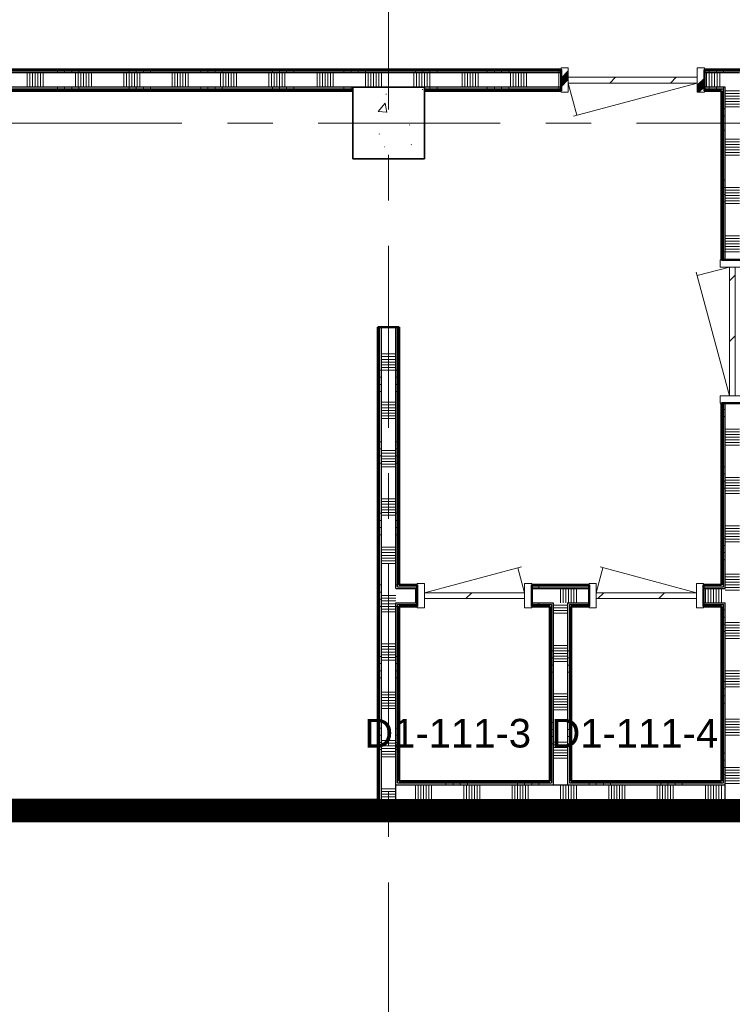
# Model space of a CAD drawing. Extents: x -2538 to 83400, y -8040 to 61900.
# Tile 34 of 105: x 20825 to 25800, y 40646 to 47522. Entities that reach past the tile are written whole.
import ezdxf

# ---------------------------------------------------------------- set-up
doc = ezdxf.new("R2010")
doc.units = 0
doc.header["$LTSCALE"] = 100
doc.linetypes.add('SCHEIDING_BRANDWEREND60', pattern=[3.2, 0.8, -1.6, 0.8])
doc.linetypes.add('stramien', pattern=[22.225, 12.7, -3.175, 3.175, -3.175])
for name, color, linetype, lineweight in [('00---0--FM-RUIMTENR', 7, 'Continuous', 18), ('BA20----_WANDEN', 14, 'Continuous', 50), ('BL$7A---_STRAMIEN', 7, 'Continuous', 18), ('BL20----_WANDEN', 7, 'Continuous', 25), ('BL28----_CONSTRUCTIES', 4, 'Continuous', 18), ('BL30----_KOZIJNEN', 14, 'Continuous', 25), ('BL40----_BRANDWERENDESCHEIDING_60MIN', 84, 'SCHEIDING_BRANDWEREND60', 158)]:
    doc.layers.add(name, color=color, linetype=linetype, lineweight=lineweight)
doc.styles.add('Arial', font='arial.ttf', dxfattribs={"height": 200})
pattern_1 = [(270, (16738.5, 47175), (500, -2e-12), []), (270, (16688.5, 47175), (500, -2e-12), []), (270, (16638.5, 47175), (500, -2e-12), []), (270, (16588.5, 47175), (500, -2e-12), [])]
pattern_2 = [(180, (25875, 44750), (7e-13, -500), []), (180, (25875, 44800), (7e-13, -500), []), (180, (25875, 44850), (7e-13, -500), []), (180, (25875, 44900), (7e-13, -500), [])]
pattern_3 = [(270, (15538.5, 42075), (500, -2e-12), []), (270, (15488.5, 42075), (500, -2e-12), []), (270, (15438.5, 42075), (500, -2e-12), []), (270, (15388.5, 42075), (500, -2e-12), [])]
pattern_4 = [(270, (27100, 42075), (500, 2e-12), []), (270, (27050, 42075), (500, 2e-12), []), (270, (27000, 42075), (500, 2e-12), []), (270, (26950, 42075), (500, 2e-12), [])]
pattern_5 = [(90, (24800, 41925), (-500, 4e-12), []), (90, (24850, 41925), (-500, 4e-12), []), (90, (24900, 41925), (-500, 4e-12), []), (90, (24950, 41925), (-500, 4e-12), [])]
pattern_6 = [(180, (23475, 43925), (6e-13, -500), []), (180, (23475, 43975), (6e-13, -500), []), (180, (23475, 44025), (6e-13, -500), []), (180, (23475, 44075), (6e-13, -500), [])]
pattern_7 = [(90, (24800, 43425), (-500, -2e-12), []), (90, (24850, 43425), (-500, -2e-12), []), (90, (24900, 43425), (-500, -2e-12), []), (90, (24950, 43425), (-500, -2e-12), [])]
pattern_8 = [(2e-13, (24525, 42615), (-2e-12, 500), []), (2e-13, (24525, 42565), (-2e-12, 500), []), (2e-13, (24525, 42515), (-2e-12, 500), []), (2e-13, (24525, 42465), (-2e-12, 500), [])]

# ---------------------------------------------------------------- blocks, each defined once
blk = doc.blocks.new('28_CL_beton - kolom - Betonkolom 500x500-V26-1')
at = {"layer": 'BL28----_CONSTRUCTIES'}
h = blk.add_hatch(dxfattribs=at)
h.set_pattern_fill('FP_28', color=256, style=0, pattern_type=2)
h.set_pattern_definition([(50, (-22146.6, -40872.7), (728.7365, -63.756), [76.2, -838.2]), (355, (-22146.6, -40872.7), (-140.972, 764.228), [60.96, -670.56]), (100.451, (-22085.9, -40878), (587.77, 700.467), [64.76, -712.36]), (46.184, (-22146.6, -40669.5), (1084.316, -168.171), [114.3, -1257.3]), (96.636, (-22056.2, -40683.5), (949.61, 989.71), [97.14, -1068.54]), (351.184, (-22146.6, -40669.5), (949.62, 989.7), [91.44, -1005.84]), (21, (-22045, -40720.3), (606.458, -409.0606), [76.2, -838.2]), (326, (-22045, -40720.3), (247.208, 736.753), [60.96, -670.56]), (71.451, (-21994.5, -40754.4), (853.668, 327.685), [64.76, -712.36]), (37.5, (-22146.6, -40872.68), (12.3547, 338.2201), [3.353, -659.079, 3.353, -677.367, -673.1]), (37.5, (-22146.6, -40872.68), (12.3547, 338.2201), [-1343.152, 3.353, -669.747]), (7.5, (-22146.6, -40872.68), (267.279, 400.722), [3.353, -384.759, 3.353, -643.839, -256.54]), (7.5, (-22146.6, -40872.68), (267.279, 400.722), [-1035.304, 3.353, -253.187]), (327.5, (-22373.18, -40872.68), (542.3633, -22.9153), [3.353, -250.647, 3.353, -1840.687]), (327.5, (-22373.18, -40872.68), (542.3633, -22.9153), [-257.353, -789.127, 3.353, -1048.207]), (317.5, (-22474.78, -40872.7), (592.517, 101.707), [3.353, -326.847, 3.353, -522.935, -746.76]), (317.5, (-22474.78, -40872.7), (592.517, 101.707), [-856.488, 3.353, -743.407])])
h.paths.add_polyline_path([(250, -250), (250, 250), (-250, 250), (-250, -250)], flags=0)
at = {"layer": 'BL28----_CONSTRUCTIES', "lineweight": 35}
for p, q in [((250, 250), (-250, 250)), ((-250, 250), (-250, -250)), ((250, -250), (250, 250)), ((-250, -250), (250, -250))]:
    blk.add_line(p, q, dxfattribs=at)
blk = doc.blocks.new('32_DR_AMC_s_enkele deur_L_dt1 - 800x2160-V217-1')
at = {"layer": 'BL30----_KOZIJNEN', "lineweight": 18}
h = blk.add_hatch(dxfattribs=at)
h.set_pattern_fill('FP_1011', color=256, style=0, pattern_type=2)
h.set_pattern_definition([(45, (-23946.6, -37572.7), (-500, 500), []), (45, (-23776.6, -37572.7), (-500, 500), []), (45, (-23766.6, -37572.7), (-500, 500), []), (45, (-23756.6, -37572.7), (-500, 500), []), (45, (-23746.6, -37572.7), (-500, 500), []), (45, (-23736.6, -37572.7), (-500, 500), []), (45, (-23726.6, -37572.7), (-500, 500), []), (45, (-23716.6, -37572.7), (-500, 500), [])])
h.paths.add_polyline_path([(400, -85), (400, 85), (350, 85), (350, -85)], flags=0)
h.paths.add_polyline_path([(-400, -85), (-350, -85), (-350, 85), (-400, 85)], flags=0)
h = blk.add_hatch(dxfattribs=at)
h.set_pattern_fill('FP_1010', color=256, style=0, pattern_type=2)
h.set_pattern_definition([(45, (-23946.6, -37572.68), (-212.132, 212.132), [])])
h.paths.add_polyline_path([(350, -20), (350, 20), (-350, 20), (-350, -20), (-164.1, -20)], flags=0)
for p, q in [((-350, 20), (-303.1, 195)), ((350, 20), (-322.4, 200.2)), ((-350, 85), (-400, 85)), ((-400, 85), (-400, -85)), ((-350, -85), (-350, 85)), ((400, 85), (350, 85)), ((350, 85), (350, -85)), ((400, -85), (400, 85)), ((350, 20), (-350, 20)), ((-350, 20), (-350, -20)), ((350, -20), (350, 20)), ((-350, -20), (350, -20)), ((-400, -85), (-350, -85)), ((350, -85), (400, -85))]:
    blk.add_line(p, q, dxfattribs=at)
blk = doc.blocks.new('32_DR_AMC_s_enkele deur_R_dt1 - 800x2160-V219-1')
at = {"layer": 'BL30----_KOZIJNEN', "lineweight": 18}
h = blk.add_hatch(dxfattribs=at)
h.set_pattern_fill('FP_1014', color=256, style=0, pattern_type=2)
h.set_pattern_definition([(45, (-22746.6, -37572.68), (-212.132, 212.132), [])])
h.paths.add_polyline_path([(350, -20), (350, 20), (-350, 20), (-350, -20), (183.9, -20)], flags=0)
for p, q in [((-350, 20), (327.3, 201.5)), ((350, 20), (303.1, 195)), ((-350, 85), (-400, 85)), ((-400, 85), (-400, -85)), ((-350, -85), (-350, 85)), ((400, 85), (350, 85)), ((350, 85), (350, -85)), ((400, -85), (400, 85)), ((350, 20), (-350, 20)), ((-350, 20), (-350, -20)), ((350, -20), (350, 20)), ((-350, -20), (350, -20)), ((-400, -85), (-350, -85)), ((350, -85), (400, -85))]:
    blk.add_line(p, q, dxfattribs=at)
blk = doc.blocks.new('32_DR_AMC_s_enkele deur_R_dt1 - 1000x2160-V220-1')
at = {"layer": 'BL30----_KOZIJNEN', "lineweight": 18}
h = blk.add_hatch(dxfattribs=at)
h.set_pattern_fill('FP_1016', color=256, style=0, pattern_type=2)
h.set_pattern_definition([(225, (23851.6, 41172.7), (500, -500), []), (225, (23681.6, 41172.7), (500, -500), []), (225, (23671.6, 41172.7), (500, -500), []), (225, (23661.6, 41172.7), (500, -500), []), (225, (23651.6, 41172.7), (500, -500), []), (225, (23641.6, 41172.7), (500, -500), []), (225, (23631.6, 41172.7), (500, -500), []), (225, (23621.6, 41172.7), (500, -500), [])])
h.paths.add_polyline_path([(-500, 85), (-500, -85), (-450, -85), (-450, 85)], flags=0)
h.paths.add_polyline_path([(500, 85), (450, 85), (450, -85), (500, -85)], flags=0)
h = blk.add_hatch(dxfattribs=at)
h.set_pattern_fill('FP_1015', color=256, style=0, pattern_type=2)
h.set_pattern_definition([(225, (23851.6, 41172.68), (212.132, -212.132), [])])
h.paths.add_polyline_path([(-450, 20), (-450, -20), (450, -20), (450, 20), (69.1, 20)], flags=0)
for p, q in [((-450, 20), (413.9, 251.5)), ((450, 20), (389.7, 245)), ((-450, 85), (-500, 85)), ((-500, 85), (-500, -85)), ((-450, -85), (-450, 85)), ((500, 85), (450, 85)), ((450, 85), (450, -85)), ((500, -85), (500, 85)), ((450, 20), (-450, 20)), ((-450, 20), (-450, -20)), ((450, -20), (450, 20)), ((-450, -20), (450, -20)), ((-500, -85), (-450, -85)), ((450, -85), (500, -85))]:
    blk.add_line(p, q, dxfattribs=at)
blk = doc.blocks.new('32_DR_AMC_s_enkele deur_R_dt1 - 1000x2160-V222-1')
at = {"layer": 'BL30----_KOZIJNEN', "lineweight": 18}
h = blk.add_hatch(dxfattribs=at)
h.set_pattern_fill('FP_1019', color=256, style=0, pattern_type=2)
h.set_pattern_definition([(315, (-39417.68, 24546.6), (212.132, 212.132), [])])
h.paths.add_polyline_path([(-450, -20), (450, -20), (450, 20), (-450, 20)], flags=0)
for p, q in [((-450, 20), (413.9, 251.5)), ((450, 20), (389.7, 245)), ((-450, 85), (-500, 85)), ((-500, 85), (-500, -85)), ((-450, -85), (-450, 85)), ((500, 85), (450, 85)), ((450, 85), (450, -85)), ((500, -85), (500, 85)), ((450, 20), (-450, 20)), ((-450, 20), (-450, -20)), ((450, -20), (450, 20)), ((-450, -20), (450, -20)), ((-500, -85), (-450, -85)), ((450, -85), (500, -85))]:
    blk.add_line(p, q, dxfattribs=at)

msp = doc.modelspace()

# ---------------------------------------------------------------- hatches: boundary and pattern name
at = {"layer": 'BA20----_WANDEN', "lineweight": 18}
h = msp.add_hatch(dxfattribs=at)
h.set_pattern_fill('FP_718', color=256, angle=-270, style=0, pattern_type=2)
h.set_pattern_definition(pattern_1)
h.paths.add_polyline_path([(25862.5, 47162.5), (25875, 47162.5), (25875, 47175), (25605, 47175), (25605, 47162.5)], flags=0)
h.paths.add_polyline_path([(24605, 47162.5), (24605, 47175), (8002, 47175), (8002, 47162.5), (23544.3, 47162.5)], flags=0)
h = msp.add_hatch(dxfattribs=at)
h.set_pattern_fill('FP_719', color=256, angle=-270, style=0, pattern_type=2)
h.set_pattern_definition([(270, (16938.5, 47175), (337.5, -1e-12), []), (270, (16919.75, 47175), (337.5, -1e-12), []), (270, (16901, 47175), (337.5, -1e-12), []), (270, (16882.25, 47175), (337.5, -1e-12), []), (270, (16863.5, 47175), (337.5, -1e-12), []), (270, (16844.75, 47175), (337.5, -1e-12), []), (270, (16826, 47175), (337.5, -1e-12), [])])
h.paths.add_polyline_path([(25750, 47050), (25850, 47050), (25850, 47150), (25605, 47150), (25605, 47050)], flags=0)
h.paths.add_polyline_path([(24605, 47050), (24605, 47150), (7888, 47150), (7888, 47050), (23650, 47050)], flags=0)
h = msp.add_hatch(dxfattribs=at)
h.set_pattern_fill('FP_718', color=256, angle=-270, style=0, pattern_type=2)
h.set_pattern_definition(pattern_1)
h.paths.add_polyline_path([(25862.5, 47150), (25862.5, 47162.5), (25605, 47162.5), (25605, 47150), (25850, 47150)], flags=0)
h.paths.add_polyline_path([(24605, 47150), (24605, 47162.5), (8002, 47162.5), (8002, 47150), (23544.3, 47150)], flags=0)
h = msp.add_hatch(dxfattribs=at)
h.set_pattern_fill('FP_718', color=256, angle=-270, style=0, pattern_type=2)
h.set_pattern_definition(pattern_1)
h.paths.add_polyline_path([(25737.5, 47037.5), (25750, 47037.5), (25750, 47050), (25605, 47050), (25605, 47037.5)], flags=0)
h.paths.add_polyline_path([(24605, 47037.5), (24605, 47050), (23650, 47050), (23650, 47037.5)], flags=0)
h.paths.add_polyline_path([(23150, 47037.5), (23150, 47050), (17750, 47050), (17750, 47037.5), (17924.1, 47037.5)], flags=0)
h.paths.add_polyline_path([(17637.5, 47037.5), (17650, 47037.5), (17650, 47050), (15950, 47050), (15950, 47037.5), (16519.1, 47037.5)], flags=0)
h.paths.add_polyline_path([(15114, 47037.5), (15350, 47037.5), (15350, 47050), (13250, 47050), (13250, 47037.5), (13262.5, 47037.5)], flags=0)
h.paths.add_polyline_path([(13137.5, 47037.5), (13150, 47037.5), (13150, 47050), (10850, 47050), (10850, 47037.5), (12303.9, 47037.5)], flags=0)
h.paths.add_polyline_path([(10750, 47037.5), (10750, 47050), (8050, 47050), (8050, 47037.5), (10737.5, 47037.5)], flags=0)
h = msp.add_hatch(dxfattribs=at)
h.set_pattern_fill('FP_718', color=256, angle=-270, style=0, pattern_type=2)
h.set_pattern_definition(pattern_1)
h.paths.add_polyline_path([(25725, 47025), (25737.5, 47025), (25737.5, 47037.5), (25605, 47037.5), (25605, 47025)], flags=0)
h.paths.add_polyline_path([(24605, 47025), (24605, 47037.5), (23650, 47037.5), (23650, 47025)], flags=0)
h.paths.add_polyline_path([(23150, 47025), (23150, 47037.5), (17762.5, 47037.5), (17762.5, 47025), (17924.1, 47025)], flags=0)
h.paths.add_polyline_path([(17625, 47025), (17637.5, 47025), (17637.5, 47037.5), (15962.5, 47037.5), (15962.5, 47025), (16519.1, 47025)], flags=0)
h.paths.add_polyline_path([(15350, 47025), (15350, 47037.5), (13262.5, 47037.5), (13262.5, 47025), (15114, 47025)], flags=0)
h.paths.add_polyline_path([(13137.5, 47025), (13137.5, 47037.5), (10862.5, 47037.5), (10862.5, 47025), (13125, 47025)], flags=0)
h.paths.add_polyline_path([(10737.5, 47025), (10737.5, 47037.5), (8050, 47037.5), (8050, 47025), (10725, 47025)], flags=0)
h = msp.add_hatch(dxfattribs=at)
h.set_pattern_fill('FP_720', color=256, angle=90, style=0, pattern_type=2)
h.set_pattern_definition(pattern_2)
h.paths.add_polyline_path([(25750, 42180), (25750, 43450), (25737.5, 43450), (25737.5, 42180)], flags=0)
h.paths.add_polyline_path([(25737.5, 43550), (25750, 43550), (25750, 44845), (25737.5, 44845), (25737.5, 43562.5)], flags=0)
h.paths.add_polyline_path([(25750, 45845), (25750, 47037.5), (25737.5, 47037.5), (25737.5, 45845)], flags=0)
h = msp.add_hatch(dxfattribs=at)
h.set_pattern_fill('FP_721', color=256, angle=90, style=0, pattern_type=2)
h.set_pattern_definition([(180, (25875, 44550), (5e-13, -337.5), []), (180, (25875, 44568.75), (5e-13, -337.5), []), (180, (25875, 44587.5), (5e-13, -337.5), []), (180, (25875, 44606.25), (5e-13, -337.5), []), (180, (25875, 44625), (5e-13, -337.5), []), (180, (25875, 44643.75), (5e-13, -337.5), []), (180, (25875, 44662.5), (5e-13, -337.5), [])])
h.paths.add_polyline_path([(25850, 42050), (25850, 44845), (25750, 44845), (25750, 42050)], flags=0)
h.paths.add_polyline_path([(25850, 45845), (25850, 47050), (25750, 47050), (25750, 45845)], flags=0)
h = msp.add_hatch(dxfattribs=at)
h.set_pattern_fill('FP_720', color=256, angle=90, style=0, pattern_type=2)
h.set_pattern_definition(pattern_2)
h.paths.add_polyline_path([(25725, 42192.5), (25737.5, 42192.5), (25737.5, 43437.5), (25725, 43437.5), (25725, 42205)], flags=0)
h.paths.add_polyline_path([(25725, 43562.5), (25737.5, 43562.5), (25737.5, 44845), (25725, 44845), (25725, 43575)], flags=0)
h.paths.add_polyline_path([(25725, 45845), (25737.5, 45845), (25737.5, 47025), (25725, 47025), (25725, 46604.2)], flags=0)
h = msp.add_hatch(dxfattribs=at)
h.set_pattern_fill('FP_748', color=256, angle=90, style=0, pattern_type=2)
h.set_pattern_definition(pattern_6)
h.paths.add_polyline_path([(23325, 42075), (23337.5, 42075), (23337.5, 45375), (23325, 45375), (23325, 42140.7)], flags=0)
h = msp.add_hatch(dxfattribs=at)
h.set_pattern_fill('FP_748', color=256, angle=90, style=0, pattern_type=2)
h.set_pattern_definition(pattern_6)
h.paths.add_polyline_path([(23337.5, 42062.5), (23350, 42062.5), (23350, 45375), (23337.5, 45375), (23337.5, 42075)], flags=0)
h = msp.add_hatch(dxfattribs=at)
h.set_pattern_fill('FP_749', color=256, angle=90, style=0, pattern_type=2)
h.set_pattern_definition([(180, (23475, 43725), (4e-13, -337.5), []), (180, (23475, 43743.75), (4e-13, -337.5), []), (180, (23475, 43762.5), (4e-13, -337.5), []), (180, (23475, 43781.25), (4e-13, -337.5), []), (180, (23475, 43800), (4e-13, -337.5), []), (180, (23475, 43818.75), (4e-13, -337.5), []), (180, (23475, 43837.5), (4e-13, -337.5), [])])
h.paths.add_polyline_path([(23350, 42050), (23450, 42050), (23450, 45375), (23350, 45375), (23350, 42062.5)], flags=0)
h = msp.add_hatch(dxfattribs=at)
h.set_pattern_fill('FP_748', color=256, angle=90, style=0, pattern_type=2)
h.set_pattern_definition(pattern_6)
h.paths.add_polyline_path([(23450, 42180), (23462.5, 42180), (23462.5, 43450), (23450, 43450), (23450, 43256.5)], flags=0)
h.paths.add_polyline_path([(23462.5, 43550), (23462.5, 45375), (23450, 45375), (23450, 43550)], flags=0)
h = msp.add_hatch(dxfattribs=at)
h.set_pattern_fill('FP_748', color=256, angle=90, style=0, pattern_type=2)
h.set_pattern_definition(pattern_6)
h.paths.add_polyline_path([(23462.5, 42192.5), (23475, 42192.5), (23475, 43437.5), (23462.5, 43437.5), (23462.5, 43256.5)], flags=0)
h.paths.add_polyline_path([(23462.5, 43562.5), (23475, 43562.5), (23475, 45375), (23462.5, 45375), (23462.5, 44372.4)], flags=0)
h = msp.add_hatch(dxfattribs=at)
h.set_pattern_fill('FP_751', color=256, angle=90, style=0, pattern_type=2)
h.set_pattern_definition([(90, (24600, 43425), (-337.5, -1e-12), []), (90, (24618.75, 43425), (-337.5, -1e-12), []), (90, (24637.5, 43425), (-337.5, -1e-12), []), (90, (24656.25, 43425), (-337.5, -1e-12), []), (90, (24675, 43425), (-337.5, -1e-12), []), (90, (24693.75, 43425), (-337.5, -1e-12), []), (90, (24712.5, 43425), (-337.5, -1e-12), [])])
h.paths.add_polyline_path([(25737.5, 43450), (25750, 43450), (25750, 43550), (25600, 43550), (25600, 43450), (25725, 43450)], flags=0)
h.paths.add_polyline_path([(24800, 43450), (24800, 43550), (24400, 43550), (24400, 43450), (24650, 43450)], flags=0)
h.paths.add_polyline_path([(23600, 43450), (23600, 43550), (23450, 43550), (23450, 43450), (23544.3, 43450)], flags=0)
h = msp.add_hatch(dxfattribs=at)
h.set_pattern_fill('FP_750', color=256, angle=90, style=0, pattern_type=2)
h.set_pattern_definition(pattern_7)
h.paths.add_polyline_path([(25725, 43550), (25737.5, 43550), (25737.5, 43562.5), (25600, 43562.5), (25600, 43550)], flags=0)
h.paths.add_polyline_path([(24400, 43550), (24800, 43550), (24800, 43562.5), (24400, 43562.5)], flags=0)
h.paths.add_polyline_path([(23475, 43550), (23600, 43550), (23600, 43562.5), (23462.5, 43562.5), (23462.5, 43550)], flags=0)
h = msp.add_hatch(dxfattribs=at)
h.set_pattern_fill('FP_750', color=256, angle=90, style=0, pattern_type=2)
h.set_pattern_definition(pattern_7)
h.paths.add_polyline_path([(25725, 43562.5), (25725, 43575), (25600, 43575), (25600, 43562.5)], flags=0)
h.paths.add_polyline_path([(24400, 43562.5), (24800, 43562.5), (24800, 43575), (24400, 43575)], flags=0)
h.paths.add_polyline_path([(23600, 43562.5), (23600, 43575), (23475, 43575), (23475, 43562.5), (23544.3, 43562.5)], flags=0)
h = msp.add_hatch(dxfattribs=at)
h.set_pattern_fill('FP_750', color=256, angle=90, style=0, pattern_type=2)
h.set_pattern_definition(pattern_7)
h.paths.add_polyline_path([(25737.5, 43437.5), (25737.5, 43450), (25600, 43450), (25600, 43437.5), (25725, 43437.5)], flags=0)
h.paths.add_polyline_path([(24400, 43437.5), (24550, 43437.5), (24550, 43450), (24400, 43450)], flags=0)
h.paths.add_polyline_path([(24800, 43437.5), (24800, 43450), (24650, 43450), (24650, 43437.5), (24662.5, 43437.5)], flags=0)
h.paths.add_polyline_path([(23544.3, 43437.5), (23600, 43437.5), (23600, 43450), (23462.5, 43450), (23462.5, 43437.5), (23475, 43437.5)], flags=0)
h = msp.add_hatch(dxfattribs=at)
h.set_pattern_fill('FP_750', color=256, angle=90, style=0, pattern_type=2)
h.set_pattern_definition(pattern_7)
h.paths.add_polyline_path([(25725, 43425), (25725, 43437.5), (25600, 43437.5), (25600, 43425)], flags=0)
h.paths.add_polyline_path([(24400, 43425), (24537.5, 43425), (24537.5, 43437.5), (24400, 43437.5)], flags=0)
h.paths.add_polyline_path([(24800, 43425), (24800, 43437.5), (24662.5, 43437.5), (24662.5, 43425), (24675, 43425)], flags=0)
h.paths.add_polyline_path([(23544.3, 43425), (23600, 43425), (23600, 43437.5), (23475, 43437.5), (23475, 43425)], flags=0)
h = msp.add_hatch(dxfattribs=at)
h.set_pattern_fill('FP_752', color=256, angle=90, style=0, pattern_type=2)
h.set_pattern_definition(pattern_8)
h.paths.add_polyline_path([(24537.5, 42205), (24537.5, 43425), (24525, 43425), (24525, 42205)], flags=0)
h = msp.add_hatch(dxfattribs=at)
h.set_pattern_fill('FP_752', color=256, angle=90, style=0, pattern_type=2)
h.set_pattern_definition(pattern_8)
h.paths.add_polyline_path([(24537.5, 42192.5), (24550, 42192.5), (24550, 43437.5), (24537.5, 43437.5), (24537.5, 42205)], flags=0)
h = msp.add_hatch(dxfattribs=at)
h.set_pattern_fill('FP_753', color=256, angle=90, style=0, pattern_type=2)
h.set_pattern_definition([(2e-13, (24525, 42815), (-1e-12, 337.5), []), (2e-13, (24525, 42796.25), (-1e-12, 337.5), []), (2e-13, (24525, 42777.5), (-1e-12, 337.5), []), (2e-13, (24525, 42758.75), (-1e-12, 337.5), []), (2e-13, (24525, 42740), (-1e-12, 337.5), []), (2e-13, (24525, 42721.25), (-1e-12, 337.5), []), (2e-13, (24525, 42702.5), (-1e-12, 337.5), [])])
h.paths.add_polyline_path([(24650, 42180), (24650, 43450), (24550, 43450), (24550, 42180)], flags=0)
h = msp.add_hatch(dxfattribs=at)
h.set_pattern_fill('FP_752', color=256, angle=90, style=0, pattern_type=2)
h.set_pattern_definition(pattern_8)
h.paths.add_polyline_path([(24662.5, 42192.5), (24662.5, 43437.5), (24650, 43437.5), (24650, 42192.5)], flags=0)
h = msp.add_hatch(dxfattribs=at)
h.set_pattern_fill('FP_752', color=256, angle=90, style=0, pattern_type=2)
h.set_pattern_definition(pattern_8)
h.paths.add_polyline_path([(24662.5, 42205), (24675, 42205), (24675, 43425), (24662.5, 43425), (24662.5, 43256.5)], flags=0)
h = msp.add_hatch(dxfattribs=at)
h.set_pattern_fill('FP_747', color=256, angle=90, style=0, pattern_type=2)
h.set_pattern_definition([(90, (24600, 41925), (-337.5, 3e-12), []), (90, (24618.75, 41925), (-337.5, 3e-12), []), (90, (24637.5, 41925), (-337.5, 3e-12), []), (90, (24656.25, 41925), (-337.5, 3e-12), []), (90, (24675, 41925), (-337.5, 3e-12), []), (90, (24693.75, 41925), (-337.5, 3e-12), []), (90, (24712.5, 41925), (-337.5, 3e-12), [])])
h.paths.add_polyline_path([(25725, 41950), (25750, 41950), (25750, 42180), (23450, 42180), (23450, 41950), (25651.9, 41950)], flags=0)
h = msp.add_hatch(dxfattribs=at)
h.set_pattern_fill('FP_746', color=256, angle=90, style=0, pattern_type=2)
h.set_pattern_definition(pattern_5)
h.paths.add_polyline_path([(25737.5, 42180), (25737.5, 42192.5), (24650, 42192.5), (24650, 42180), (25725, 42180)], flags=0)
h.paths.add_polyline_path([(24550, 42180), (24550, 42192.5), (23462.5, 42192.5), (23462.5, 42180), (23544.3, 42180)], flags=0)
h = msp.add_hatch(dxfattribs=at)
h.set_pattern_fill('FP_746', color=256, angle=90, style=0, pattern_type=2)
h.set_pattern_definition(pattern_5)
h.paths.add_polyline_path([(25725, 42192.5), (25725, 42205), (24662.5, 42205), (24662.5, 42192.5), (24949.4, 42192.5)], flags=0)
h.paths.add_polyline_path([(24537.5, 42192.5), (24537.5, 42205), (23475, 42205), (23475, 42192.5), (23544.3, 42192.5)], flags=0)
h = msp.add_hatch(dxfattribs=at)
h.set_pattern_fill('FP_730', color=256, angle=-270, style=0, pattern_type=2)
h.set_pattern_definition(pattern_3)
h.paths.add_polyline_path([(23337.5, 42062.5), (23337.5, 42075), (15962.5, 42075), (15962.5, 42062.5), (20734.2, 42062.5)], flags=0)
h.paths.add_polyline_path([(15837.5, 42062.5), (15837.5, 42075), (15205, 42075), (15205, 42062.5)], flags=0)
h.paths.add_polyline_path([(12405, 42062.5), (13137.5, 42062.5), (13137.5, 42075), (12405, 42075)], flags=0)
h.paths.add_polyline_path([(13995, 42062.5), (13995, 42075), (13262.5, 42075), (13262.5, 42062.5)], flags=0)
h.paths.add_polyline_path([(11195, 42062.5), (11195, 42075), (10862.5, 42075), (10862.5, 42062.5)], flags=0)
h.paths.add_polyline_path([(10737.5, 42062.5), (10737.5, 42075), (9710, 42075), (9710, 42062.5)], flags=0)
h.paths.add_polyline_path([(8002, 42062.5), (8500, 42062.5), (8500, 42075), (8002, 42075)], flags=0)
h = msp.add_hatch(dxfattribs=at)
h.set_pattern_fill('FP_730', color=256, angle=-270, style=0, pattern_type=2)
h.set_pattern_definition(pattern_3)
h.paths.add_polyline_path([(23350, 42050), (23350, 42062.5), (15950, 42062.5), (15950, 42050), (20734.2, 42050)], flags=0)
h.paths.add_polyline_path([(15850, 42050), (15850, 42062.5), (15205, 42062.5), (15205, 42050)], flags=0)
h.paths.add_polyline_path([(12405, 42050), (13150, 42050), (13150, 42062.5), (12405, 42062.5)], flags=0)
h.paths.add_polyline_path([(13995, 42050), (13995, 42062.5), (13250, 42062.5), (13250, 42050)], flags=0)
h.paths.add_polyline_path([(10850, 42050), (11195, 42050), (11195, 42062.5), (10850, 42062.5)], flags=0)
h.paths.add_polyline_path([(10750, 42050), (10750, 42062.5), (9710, 42062.5), (9710, 42050)], flags=0)
h.paths.add_polyline_path([(8500, 42050), (8500, 42062.5), (8002, 42062.5), (8002, 42050), (8088.7, 42050)], flags=0)
h = msp.add_hatch(dxfattribs=at)
h.set_pattern_fill('FP_731', color=256, angle=-270, style=0, pattern_type=2)
h.set_pattern_definition([(270, (15738.5, 42075), (337.5, -1e-12), []), (270, (15719.75, 42075), (337.5, -1e-12), []), (270, (15701, 42075), (337.5, -1e-12), []), (270, (15682.25, 42075), (337.5, -1e-12), []), (270, (15663.5, 42075), (337.5, -1e-12), []), (270, (15644.75, 42075), (337.5, -1e-12), []), (270, (15626, 42075), (337.5, -1e-12), [])])
h.paths.add_polyline_path([(23450, 41950), (23450, 42050), (15205, 42050), (15205, 41950), (20734.2, 41950)], flags=0)
h.paths.add_polyline_path([(12405, 41950), (13995, 41950), (13995, 42050), (12405, 42050)], flags=0)
h.paths.add_polyline_path([(11195, 41950), (11195, 42050), (9710, 42050), (9710, 41950)], flags=0)
h.paths.add_polyline_path([(8002, 41950), (8500, 41950), (8500, 42050), (8002, 42050)], flags=0)
h = msp.add_hatch(dxfattribs=at)
h.set_pattern_fill('FP_741', color=256, angle=-270, style=0, pattern_type=2)
h.set_pattern_definition([(270, (27300, 42075), (337.5, 1e-12), []), (270, (27281.25, 42075), (337.5, 1e-12), []), (270, (27262.5, 42075), (337.5, 1e-12), []), (270, (27243.75, 42075), (337.5, 1e-12), []), (270, (27225, 42075), (337.5, 1e-12), []), (270, (27206.25, 42075), (337.5, 1e-12), []), (270, (27187.5, 42075), (337.5, 1e-12), [])])
h.paths.add_polyline_path([(28850, 41950), (28850, 42050), (27035, 42050), (27035, 41950), (27759.5, 41950)], flags=0)
h.paths.add_polyline_path([(26035, 41950), (26035, 42050), (25750, 42050), (25750, 41950)], flags=0)
h = msp.add_hatch(dxfattribs=at)
h.set_pattern_fill('FP_730', color=256, angle=-270, style=0, pattern_type=2)
h.set_pattern_definition(pattern_3)
h.paths.add_polyline_path([(23450, 41937.5), (23462.5, 41937.5), (23462.5, 41950), (18200, 41950), (18200, 41937.5), (20734.2, 41937.5)], flags=0)
h.paths.add_polyline_path([(18087.5, 41937.5), (18100, 41937.5), (18100, 41950), (15205, 41950), (15205, 41937.5), (17924.1, 41937.5)], flags=0)
h.paths.add_polyline_path([(13995, 41937.5), (13995, 41950), (12405, 41950), (12405, 41937.5)], flags=0)
h.paths.add_polyline_path([(11195, 41937.5), (11195, 41950), (9710, 41950), (9710, 41937.5)], flags=0)
h.paths.add_polyline_path([(8088.7, 41937.5), (8500, 41937.5), (8500, 41950), (8002, 41950), (8002, 41937.5)], flags=0)
h = msp.add_hatch(dxfattribs=at)
h.set_pattern_fill('FP_746', color=256, angle=90, style=0, pattern_type=2)
h.set_pattern_definition(pattern_5)
h.paths.add_polyline_path([(25725, 41937.5), (25737.5, 41937.5), (25737.5, 41950), (23462.5, 41950), (23462.5, 41937.5), (25651.9, 41937.5)], flags=0)
h = msp.add_hatch(dxfattribs=at)
h.set_pattern_fill('FP_740', color=256, angle=-270, style=0, pattern_type=2)
h.set_pattern_definition(pattern_4)
h.paths.add_polyline_path([(28862.5, 41937.5), (28862.5, 41950), (27035, 41950), (27035, 41937.5), (28850, 41937.5)], flags=0)
h.paths.add_polyline_path([(25750, 41937.5), (26035, 41937.5), (26035, 41950), (25737.5, 41950), (25737.5, 41937.5)], flags=0)
h = msp.add_hatch(dxfattribs=at)
h.set_pattern_fill('FP_730', color=256, angle=-270, style=0, pattern_type=2)
h.set_pattern_definition(pattern_3)
h.paths.add_polyline_path([(23462.5, 41925), (23475, 41925), (23475, 41937.5), (18212.5, 41937.5), (18212.5, 41925), (23450, 41925)], flags=0)
h.paths.add_polyline_path([(18087.5, 41925), (18087.5, 41937.5), (15205, 41937.5), (15205, 41925), (18075, 41925)], flags=0)
h.paths.add_polyline_path([(13995, 41925), (13995, 41937.5), (12405, 41937.5), (12405, 41925)], flags=0)
h.paths.add_polyline_path([(11195, 41925), (11195, 41937.5), (9710, 41937.5), (9710, 41925)], flags=0)
h.paths.add_polyline_path([(8088.7, 41925), (8500, 41925), (8500, 41937.5), (8002, 41937.5), (8002, 41925)], flags=0)
h = msp.add_hatch(dxfattribs=at)
h.set_pattern_fill('FP_746', color=256, angle=90, style=0, pattern_type=2)
h.set_pattern_definition(pattern_5)
h.paths.add_polyline_path([(25725, 41925), (25725, 41937.5), (23475, 41937.5), (23475, 41925), (25651.9, 41925)], flags=0)
h = msp.add_hatch(dxfattribs=at)
h.set_pattern_fill('FP_740', color=256, angle=-270, style=0, pattern_type=2)
h.set_pattern_definition(pattern_4)
h.paths.add_polyline_path([(28862.5, 41925), (28875, 41925), (28875, 41937.5), (27035, 41937.5), (27035, 41925), (28850, 41925)], flags=0)
h.paths.add_polyline_path([(25750, 41925), (26035, 41925), (26035, 41937.5), (25725, 41937.5), (25725, 41925), (25737.5, 41925)], flags=0)

# ---------------------------------------------------------------- linework, layer by layer
at = {"layer": 'BL$7A---_STRAMIEN', "linetype": 'stramien'}
for p, q in [((23400, -2000), (23400, 60900)), ((-1537.7, 46800), (83400, 46800)), ((-1537.7, 46800), (83400, 46800))]:
    msp.add_line(p, q, dxfattribs=at)
at = {"layer": 'BL20----_WANDEN', "lineweight": 50}
for p, q in [((24605, 47175), (8002, 47175)), ((24605, 47025), (24605, 47175)), ((25875, 47175), (25605, 47175)), ((25605, 47175), (25605, 47025)), ((17775, 47025), (23150, 47025)), ((23650, 47025), (24605, 47025)), ((25605, 47025), (25725, 47025)), ((25725, 47025), (25725, 45845)), ((25725, 45845), (25875, 45845)), ((23325, 45375), (23325, 42075)), ((23475, 45375), (23325, 45375)), ((23475, 43575), (23475, 45375)), ((25725, 44845), (25725, 43575)), ((25875, 44845), (25725, 44845)), ((23600, 43575), (23475, 43575)), ((23600, 43425), (23600, 43575)), ((24800, 43575), (24400, 43575)), ((24400, 43575), (24400, 43425)), ((24800, 43425), (24800, 43575)), ((25725, 43575), (25600, 43575)), ((25600, 43575), (25600, 43425)), ((23475, 42205), (23475, 43425)), ((23475, 43425), (23600, 43425)), ((24400, 43425), (24525, 43425)), ((24525, 43425), (24525, 42205)), ((24675, 43425), (24800, 43425)), ((24675, 42205), (24675, 43425)), ((25600, 43425), (25725, 43425)), ((25725, 43425), (25725, 42205)), ((24525, 42205), (23475, 42205)), ((25725, 42205), (24675, 42205)), ((23325, 42075), (15975, 42075)), ((18225, 41925), (26035, 41925))]:
    msp.add_line(p, q, dxfattribs=at)
at = {"layer": 'BL20----_WANDEN'}
for p, q in [((24605, 47150), (7888, 47150)), ((24605, 47162.5), (8002, 47162.5)), ((25862.5, 47162.5), (25605, 47162.5)), ((25850, 47150), (25605, 47150)), ((23150, 47050), (17750, 47050)), ((23150, 47037.5), (17762.5, 47037.5)), ((24605, 47050), (23650, 47050)), ((24605, 47037.5), (23650, 47037.5)), ((25750, 47050), (25605, 47050)), ((25737.5, 47037.5), (25605, 47037.5)), ((25737.5, 45845), (25737.5, 47037.5)), ((25750, 45845), (25750, 47050)), ((23337.5, 42062.5), (23337.5, 45375)), ((23350, 42050), (23350, 45375)), ((23450, 43550), (23450, 45375)), ((23462.5, 43562.5), (23462.5, 45375)), ((25737.5, 43562.5), (25737.5, 44845)), ((25750, 43550), (25750, 44845)), ((23450, 43550), (23600, 43550)), ((23462.5, 43562.5), (23600, 43562.5)), ((24400, 43562.5), (24800, 43562.5)), ((24400, 43550), (24800, 43550)), ((25600, 43562.5), (25737.5, 43562.5)), ((25600, 43550), (25750, 43550)), ((23450, 42050), (23450, 43450)), ((23450, 43450), (23600, 43450)), ((23462.5, 42192.5), (23462.5, 43437.5)), ((23462.5, 43437.5), (23600, 43437.5)), ((24400, 43450), (24550, 43450)), ((24400, 43437.5), (24537.5, 43437.5)), ((24537.5, 43437.5), (24537.5, 42192.5)), ((24550, 43450), (24550, 42180)), ((24650, 43450), (24800, 43450)), ((24650, 43450), (24650, 42180)), ((24662.5, 43437.5), (24800, 43437.5)), ((24662.5, 43437.5), (24662.5, 42192.5)), ((25600, 43450), (25750, 43450)), ((25600, 43437.5), (25737.5, 43437.5)), ((25737.5, 42192.5), (25737.5, 43437.5)), ((25750, 42050), (25750, 43450)), ((23450, 42180), (25750, 42180)), ((23462.5, 42192.5), (24537.5, 42192.5)), ((24662.5, 42192.5), (25737.5, 42192.5)), ((23450, 42050), (15205, 42050)), ((23337.5, 42062.5), (15962.5, 42062.5)), ((26035, 42050), (25750, 42050)), ((26035, 41950), (15205, 41950)), ((23462.5, 41937.5), (18212.5, 41937.5)), ((23475, 41937.5), (25725, 41937.5)), ((26035, 41937.5), (25737.5, 41937.5))]:
    msp.add_line(p, q, dxfattribs=at)
at = {"layer": 'BL40----_BRANDWERENDESCHEIDING_60MIN', "const_width": 160}
msp.add_lwpolyline([(40600, 42000), (7945, 42000)], dxfattribs=at)

# ---------------------------------------------------------------- block references
at = {"layer": 'BL28----_CONSTRUCTIES'}
msp.add_blockref('28_CL_beton - kolom - Betonkolom 500x500-V26-1', (23400, 46800), dxfattribs=at)
at = {"layer": 'BL30----_KOZIJNEN'}
for name, p, rotation in [('32_DR_AMC_s_enkele deur_R_dt1 - 1000x2160-V220-1', (25105, 47100), 180), ('32_DR_AMC_s_enkele deur_R_dt1 - 1000x2160-V222-1', (25800, 45345), 89.99999999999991)]:
    msp.add_blockref(name, p, dxfattribs=dict(at, rotation=rotation))
for name, p in [('32_DR_AMC_s_enkele deur_R_dt1 - 800x2160-V219-1', (24000, 43500)), ('32_DR_AMC_s_enkele deur_L_dt1 - 800x2160-V217-1', (25200, 43500))]:
    msp.add_blockref(name, p, dxfattribs=at)

# ---------------------------------------------------------------- texts
at = {"layer": '00---0--FM-RUIMTENR', "char_height": 200, "width": 1435.021, "attachment_point": 1, "style": 'Arial'}
for s, insert in [('D1-111-3', (23230.4, 42639.5)), ('D1-111-4', (24536.8, 42639.5))]:
    msp.add_mtext(s, dxfattribs=dict(at, insert=insert))

doc.saveas('drawing.dxf')
